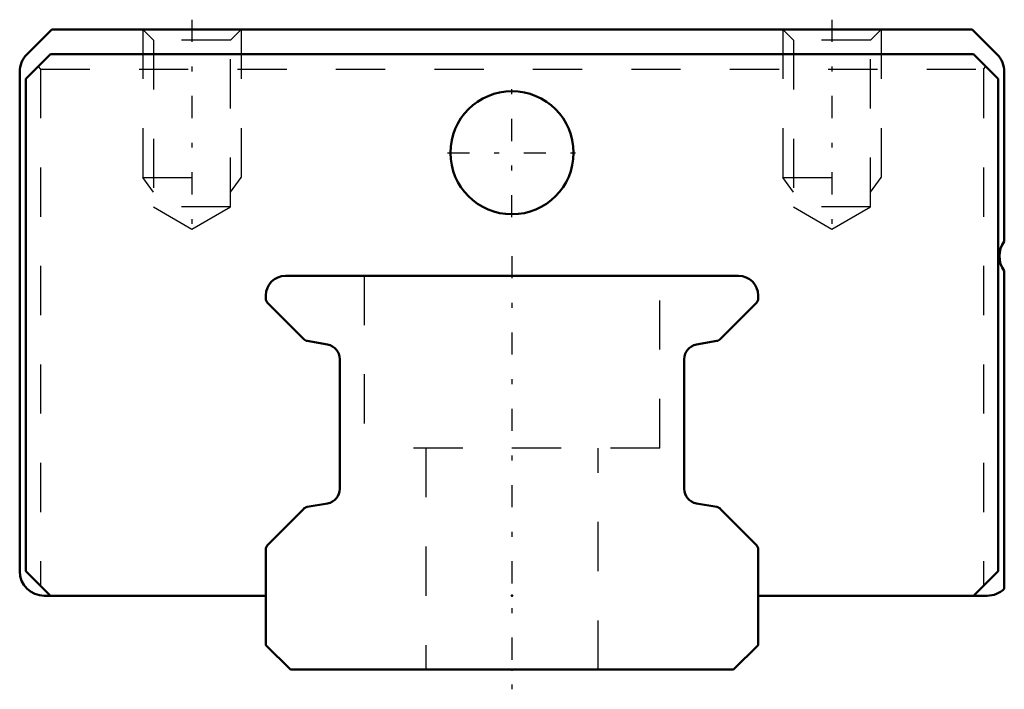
# Model space of a CAD drawing. Header units: millimetres. Extents: x -10 to 10, y -0.4 to 13.2.
import ezdxf

# ---------------------------------------------------------------- set-up
doc = ezdxf.new("R2010")
doc.units = ezdxf.units.MM
doc.linetypes.add('Center', pattern=[1.5, 0.45, -0.5, 0.05, -0.5])
doc.linetypes.add('Dashed', pattern=[2, 1, -1])
for name, color, linetype, lineweight in [('2d ConnectionPoints', 7, 'Continuous', 50), ('AM_0', 7, 'Continuous', 50), ('AM_5', 3, 'Continuous', 25), ('AM_7', 7, 'Center', 25), ('AM_9', 6, 'Dashed', 25)]:
    doc.layers.add(name, color=color, linetype=linetype, lineweight=lineweight)

# ---------------------------------------------------------------- blocks, each defined once
blk = doc.blocks.new('1_HRG10RMUU_1Slider_0_in_HRG10RM1UU120LHMG100W42750001_2')
at = {"layer": 'AM_0'}
for p, q in [((-9.35, 13), (-9.854, 12.496)), ((9.35, 13), (-9.35, 13)), ((9.854, 12.496), (9.35, 13)), ((-9.375, 12.5), (-9.875, 12)), ((9.375, 12.5), (-9.375, 12.5)), ((9.875, 12), (9.375, 12.5)), ((-10, 12.143), (-10, 2)), ((-9.875, 12), (-9.875, 2)), ((9.875, 2), (9.875, 12)), ((10, 8.7), (10, 12.143)), ((10, 1.643), (10, 8.1)), ((-9.875, 2), (-9.375, 1.5)), ((9.375, 1.5), (9.875, 2)), ((-9.5, 1.5), (-5, 1.5)), ((5, 1.5), (9.65, 1.5))]:
    blk.add_line(p, q, dxfattribs=at)
blk.add_circle((0, 10.5), 1.25, dxfattribs=at)
for centre, start, end in [((-9.5, 12.143), 135, 180), ((9.5, 12.143), 0, 45), ((10.4, 8.4), 143.1301, 216.8699), ((-9.5, 2), 180, 270), ((9.65, 2), 270, 314.427)]:
    blk.add_arc(centre, 0.5, start, end, dxfattribs=at)
at = {"layer": 'AM_5', "linetype": 'Dashed'}
for p, q in [((-7.5, 13), (-7.5, 10)), ((-5.5, 13), (-5.5, 10)), ((5.5, 13), (5.5, 10)), ((7.5, 13), (7.5, 10)), ((-7.283, 9.7), (-7.5, 10)), ((-7.5, 10), (-5.5, 10)), ((-5.716, 9.7), (-5.5, 10)), ((5.717, 9.7), (5.5, 10)), ((5.5, 10), (7.5, 10)), ((7.284, 9.7), (7.5, 10))]:
    blk.add_line(p, q, dxfattribs=at)
at = {"layer": 'AM_7'}
for p, q in [((-6.5, 13.203), (-6.5, 8.745)), ((6.5, 13.203), (6.5, 8.745)), ((0, 9.188), (0, 11.812)), ((-1.312, 10.5), (1.313, 10.5))]:
    blk.add_line(p, q, dxfattribs=at)
at = {"layer": 'AM_9'}
for p, q in [((-7.5, 13), (-7.283, 12.784)), ((-5.716, 12.784), (-5.5, 13)), ((5.5, 13), (5.717, 12.784)), ((7.284, 12.784), (7.5, 13)), ((-7.283, 12.784), (-7.283, 9.4)), ((-5.716, 12.784), (-7.283, 12.784)), ((-5.716, 9.4), (-5.716, 12.784)), ((5.717, 12.784), (5.717, 9.4)), ((7.284, 12.784), (5.717, 12.784)), ((7.284, 9.4), (7.284, 12.784)), ((-9.625, 12.25), (-9.575, 12.2)), ((9.575, 12.2), (9.625, 12.25)), ((-9.575, 12.2), (-9.575, 1.7)), ((-9.575, 12.2), (9.575, 12.2)), ((9.575, 12.2), (9.575, 1.7)), ((-5.716, 9.4), (-7.283, 9.4)), ((-7.283, 9.4), (-6.5, 8.948)), ((-6.5, 8.948), (-5.716, 9.4)), ((7.284, 9.4), (5.717, 9.4)), ((5.717, 9.4), (6.5, 8.948)), ((6.5, 8.948), (7.284, 9.4))]:
    blk.add_line(p, q, dxfattribs=at)
blk = doc.blocks.new('2_HRG10RM112010_Rail_0_in_HRG10RM1UU120LHMG100W42750001_2')
at = {"layer": 'AM_0'}
for p, q in [((4.6, 8), (-4.6, 8)), ((-5, 7.6), (-5, 7.542)), ((-4.956, 7.436), (-4.238, 6.718)), ((4.238, 6.718), (4.956, 7.436)), ((5, 7.542), (5, 7.6)), ((-4.158, 6.676), (-3.748, 6.604)), ((3.748, 6.604), (4.158, 6.676)), ((-3.5, 6.308), (-3.5, 3.672)), ((3.5, 3.672), (3.5, 6.308)), ((-4.238, 3.262), (-4.956, 2.544)), ((-3.748, 3.376), (-4.158, 3.304)), ((4.158, 3.304), (3.748, 3.376)), ((4.956, 2.544), (4.238, 3.262)), ((-5, 2.438), (-5, 0.5)), ((5, 0.5), (5, 2.438)), ((-5, 0.5), (-4.5, 0)), ((4.5, 0), (5, 0.5)), ((-4.5, 0), (4.5, 0))]:
    blk.add_line(p, q, dxfattribs=at)
for centre, radius, start, end in [((-4.6, 7.6), 0.4, 90, 180), ((4.6, 7.6), 0.4, 0, 90), ((-4.85, 7.542), 0.15, 180, 225), ((4.85, 7.542), 0.15, 315, 360), ((-4.132, 6.824), 0.15, 225, 260), ((-3.8, 6.308), 0.3, 0, 80), ((3.8, 6.308), 0.3, 100, 180), ((4.132, 6.824), 0.15, 280, 315), ((-3.8, 3.672), 0.3, 280, 0), ((3.8, 3.672), 0.3, 180, 260), ((-4.132, 3.156), 0.15, 100, 135), ((4.132, 3.156), 0.15, 45, 80), ((-4.85, 2.438), 0.15, 135, 180), ((4.85, 2.438), 0.15, 360, 45)]:
    blk.add_arc(centre, radius, start, end, dxfattribs=at)
at = {"layer": 'AM_7'}
blk.add_line((0, 8.4), (0, -0.4), dxfattribs=at)
at = {"layer": 'AM_9'}
for p, q in [((-3, 8), (-3, 4.5)), ((3, 4.5), (3, 8)), ((3, 4.5), (-3, 4.5)), ((-1.75, 4.5), (-1.75, 0)), ((1.75, 0), (1.75, 4.5))]:
    blk.add_line(p, q, dxfattribs=at)

msp = doc.modelspace()

# ---------------------------------------------------------------- linework, layer by layer
at = {"layer": '2d ConnectionPoints'}
for p in [(0, 1.5), (0, 0), (0, 0)]:
    msp.add_point(p, dxfattribs=at)

# ---------------------------------------------------------------- block references
for name in ['1_HRG10RMUU_1Slider_0_in_HRG10RM1UU120LHMG100W42750001_2', '2_HRG10RM112010_Rail_0_in_HRG10RM1UU120LHMG100W42750001_2']:
    msp.add_blockref(name, (0, 0))

doc.saveas('drawing.dxf')
